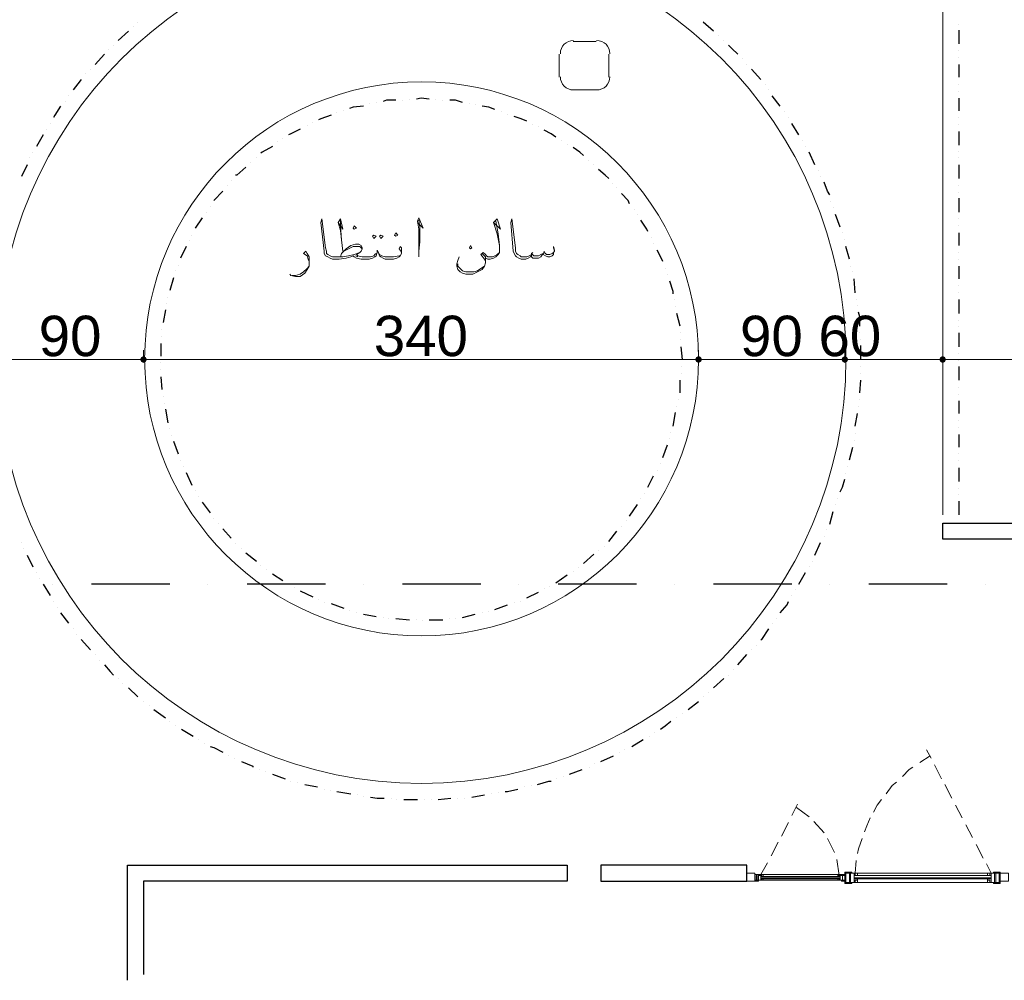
# Model space of a CAD drawing. Header units: metres. Extents: x 5.7 to 89.8, y 4 to 63.5.
# Tile 46 of 72: x 40.4 to 48.6, y 51 to 59. Entities that reach past the tile are written whole.
import ezdxf

# ---------------------------------------------------------------- set-up
doc = ezdxf.new("R2010")
doc.units = ezdxf.units.M
doc.header["$MEASUREMENT"] = 0
for name, color, linetype in [('PDF11_dim', 7, 'Continuous'), ('PDF11_halozen', 7, 'Continuous'), ('PDF11_khatchin', 7, 'Continuous'), ('PDF11_Layer5', 7, 'Continuous'), ('PDF11_saghf kazeb', 7, 'Continuous'), ('PDF11_SECTION', 7, 'Continuous'), ('PDF11_Text', 7, 'Continuous'), ('PDF11_textt', 7, 'Continuous'), ('PDF11_wall', 7, 'Continuous'), ('PDF11_WIN', 7, 'Continuous'), ('PDF4_shib bandi', 7, 'Continuous')]:
    doc.layers.add(name, color=color, linetype=linetype)
doc.styles.add('PDF Arial', font='arial.ttf')

msp = doc.modelspace()

# ---------------------------------------------------------------- hatches: boundary and pattern name
at = {"layer": 'PDF4_shib bandi', "transparency": 33554559}
h = msp.add_hatch(color=256, dxfattribs=at)
h.paths.add_polyline_path([(43.2184, 51.177), (43.1221, 51.177), (43.2184, 51.177)], flags=0)
h.paths.add_polyline_path([(43.2184, 51.177), (43.1221, 51.177), (43.2184, 51.177)], flags=0)
h.paths.add_polyline_path([(43.2184, 51.177), (43.1221, 51.177), (43.2184, 51.177)], flags=0)

# ---------------------------------------------------------------- linework, layer by layer
at = {"layer": 'PDF11_dim', "lineweight": 20}
for points in [[(41.4366, 56.2815), (41.4366, 56.2045)], [(46.0789, 56.2815), (46.0789, 56.2045)], [(47.302, 56.2815), (47.302, 56.2045)], [(48.1207, 56.2815), (48.1207, 56.2045)]]:
    msp.add_lwpolyline(points, close=True, dxfattribs=at)
for points in [[(40.2424, 56.2045), (40.2616, 56.2045), (41.3788, 56.2045), (41.4077, 56.2045)], [(41.4655, 56.2045), (41.4944, 56.2045), (46.0211, 56.2045), (46.05, 56.2045)], [(46.1078, 56.2045), (46.127, 56.2045), (47.2539, 56.2045), (47.2731, 56.2045)], [(47.3309, 56.2045), (47.3598, 56.2045), (48.0725, 56.2045), (48.0918, 56.2045)], [(48.1496, 56.2045), (48.1785, 56.2045), (51.2027, 56.2045), (51.2316, 56.2045)]]:
    msp.add_lwpolyline(points, dxfattribs=at)
at = {"layer": 'PDF11_dim', "transparency": 33554559}
for points in [[(41.4174, 56.2237), (41.4077, 56.2045), (41.4366, 56.2045)], [(41.4174, 56.2237), (41.4366, 56.2045), (41.4077, 56.2045)], [(41.4077, 56.2045), (41.4366, 56.2045), (41.4174, 56.1852)], [(41.4077, 56.2045), (41.4174, 56.1852), (41.4366, 56.2045)], [(41.4366, 56.2045), (41.4366, 56.2334), (41.4174, 56.2237)], [(41.4366, 56.2334), (41.4174, 56.2237), (41.4366, 56.2045)], [(41.4366, 56.2045), (41.4174, 56.1852), (41.4366, 56.1756)], [(41.4174, 56.1852), (41.4366, 56.2045), (41.4366, 56.1756)], [(41.4559, 56.2237), (41.4366, 56.2045), (41.4366, 56.2334)], [(41.4366, 56.2045), (41.4559, 56.2237), (41.4366, 56.2334)], [(41.4655, 56.2045), (41.4559, 56.2237), (41.4366, 56.2045)], [(41.4655, 56.2045), (41.4366, 56.2045), (41.4559, 56.2237)], [(41.4366, 56.1756), (41.4559, 56.1852), (41.4366, 56.2045)], [(41.4559, 56.1852), (41.4366, 56.2045), (41.4655, 56.2045)], [(41.4366, 56.2045), (41.4366, 56.1756), (41.4559, 56.1852)], [(41.4559, 56.1852), (41.4655, 56.2045), (41.4366, 56.2045)], [(46.0596, 56.2237), (46.05, 56.2045), (46.0789, 56.2045)], [(46.0596, 56.2237), (46.0789, 56.2045), (46.05, 56.2045)], [(46.05, 56.2045), (46.0789, 56.2045), (46.0596, 56.1852)], [(46.05, 56.2045), (46.0596, 56.1852), (46.0789, 56.2045)], [(46.0789, 56.2045), (46.0789, 56.2334), (46.0596, 56.2237)], [(46.0789, 56.2334), (46.0596, 56.2237), (46.0789, 56.2045)], [(46.0789, 56.2045), (46.0596, 56.1852), (46.0789, 56.1756)], [(46.0596, 56.1852), (46.0789, 56.2045), (46.0789, 56.1756)], [(46.0981, 56.2237), (46.0789, 56.2045), (46.0789, 56.2334)], [(46.0789, 56.2045), (46.0981, 56.2237), (46.0789, 56.2334)], [(46.1078, 56.2045), (46.0981, 56.2237), (46.0789, 56.2045)], [(46.1078, 56.2045), (46.0789, 56.2045), (46.0981, 56.2237)], [(46.0789, 56.1756), (46.0981, 56.1852), (46.0789, 56.2045)], [(46.0981, 56.1852), (46.0789, 56.2045), (46.1078, 56.2045)], [(46.0789, 56.2045), (46.0789, 56.1756), (46.0981, 56.1852)], [(46.0981, 56.1852), (46.1078, 56.2045), (46.0789, 56.2045)], [(47.2828, 56.2237), (47.2731, 56.2045), (47.302, 56.2045)], [(47.2828, 56.2237), (47.302, 56.2045), (47.2731, 56.2045)], [(47.2731, 56.2045), (47.302, 56.2045), (47.2828, 56.1852)], [(47.2731, 56.2045), (47.2828, 56.1852), (47.302, 56.2045)], [(47.302, 56.2045), (47.302, 56.2334), (47.2828, 56.2237)], [(47.302, 56.2334), (47.2828, 56.2237), (47.302, 56.2045)], [(47.302, 56.2045), (47.2828, 56.1852), (47.302, 56.1756)], [(47.2828, 56.1852), (47.302, 56.2045), (47.302, 56.1756)], [(47.3213, 56.2237), (47.302, 56.2045), (47.302, 56.2334)], [(47.302, 56.2045), (47.3213, 56.2237), (47.302, 56.2334)], [(47.3309, 56.2045), (47.3213, 56.2237), (47.302, 56.2045)], [(47.3309, 56.2045), (47.302, 56.2045), (47.3213, 56.2237)], [(47.302, 56.1756), (47.3213, 56.1852), (47.302, 56.2045)], [(47.3213, 56.1852), (47.302, 56.2045), (47.3309, 56.2045)], [(47.302, 56.2045), (47.302, 56.1756), (47.3213, 56.1852)], [(47.3213, 56.1852), (47.3309, 56.2045), (47.302, 56.2045)], [(48.1014, 56.2237), (48.0918, 56.2045), (48.1207, 56.2045)], [(48.1014, 56.2237), (48.1207, 56.2045), (48.0918, 56.2045)], [(48.0918, 56.2045), (48.1207, 56.2045), (48.1014, 56.1852)], [(48.0918, 56.2045), (48.1014, 56.1852), (48.1207, 56.2045)], [(48.1207, 56.2045), (48.1207, 56.2334), (48.1014, 56.2237)], [(48.1207, 56.2334), (48.1014, 56.2237), (48.1207, 56.2045)], [(48.1207, 56.2045), (48.1014, 56.1852), (48.1207, 56.1756)], [(48.1014, 56.1852), (48.1207, 56.2045), (48.1207, 56.1756)], [(48.1399, 56.2237), (48.1207, 56.2045), (48.1207, 56.2334)], [(48.1207, 56.2045), (48.1399, 56.2237), (48.1207, 56.2334)], [(48.1496, 56.2045), (48.1399, 56.2237), (48.1207, 56.2045)], [(48.1496, 56.2045), (48.1207, 56.2045), (48.1399, 56.2237)], [(48.1207, 56.1756), (48.1399, 56.1852), (48.1207, 56.2045)], [(48.1399, 56.1852), (48.1207, 56.2045), (48.1496, 56.2045)], [(48.1207, 56.2045), (48.1207, 56.1756), (48.1399, 56.1852)], [(48.1399, 56.1852), (48.1496, 56.2045), (48.1207, 56.2045)]]:
    msp.add_solid(points, dxfattribs=at)
at = {"layer": 'PDF11_halozen', "lineweight": 25}
for points in [[(41.35, 58.9879), (41.35, 58.9879)], [(41.3885, 59.0264), (41.3885, 59.0264)], [(46.2041, 58.9494), (46.1174, 59.0264)], [(48.2555, 59.0072), (48.2555, 59.0072)], [(41.3114, 58.9494), (41.2247, 58.8723)], [(46.2426, 58.9108), (46.2426, 58.9108)], [(48.2555, 58.959), (48.2555, 58.8434)], [(41.1862, 58.8338), (41.1862, 58.8338)], [(46.2908, 58.8723), (46.2908, 58.8723)], [(46.4063, 58.7567), (46.3582, 58.8049), (46.3293, 58.8338)], [(41.1092, 58.7567), (41.0321, 58.6701)], [(41.1477, 58.7953), (41.1477, 58.7953)], [(46.4449, 58.7182), (46.4449, 58.7182)], [(48.2555, 58.7856), (48.2555, 58.7856)], [(48.2555, 58.7278), (48.2555, 58.7278)], [(40.9936, 58.6315), (40.9936, 58.6315)], [(46.4834, 58.6701), (46.4834, 58.6701)], [(46.599, 58.5449), (46.5219, 58.6315)], [(48.2555, 58.6701), (48.2555, 58.5641)], [(40.9551, 58.593), (40.9551, 58.593)], [(40.9165, 58.5449), (40.9069, 58.5352), (40.8491, 58.4582)], [(46.6375, 58.5063), (46.6375, 58.5063)], [(48.2555, 58.5063), (48.2555, 58.5063)], [(40.8106, 58.41), (40.8106, 58.41)], [(43.8252, 58.3811), (43.7578, 58.3908), (43.7192, 58.3811)], [(46.6664, 58.4582), (46.6664, 58.4582)], [(46.7627, 58.3233), (46.6953, 58.41)], [(48.2555, 58.4485), (48.2555, 58.4485)], [(48.2555, 58.3908), (48.2555, 58.2848)], [(40.7432, 58.3233), (40.695, 58.2463), (40.6854, 58.227)], [(40.7817, 58.3619), (40.7817, 58.3619)], [(43.2762, 58.3233), (43.1895, 58.3137), (43.1606, 58.3041)], [(43.3243, 58.3426), (43.3243, 58.3426)], [(43.3821, 58.3522), (43.3821, 58.3522)], [(43.5459, 58.3715), (43.4688, 58.3715), (43.4399, 58.3619)], [(43.6037, 58.3715), (43.6037, 58.3715)], [(43.6614, 58.3811), (43.6614, 58.3811)], [(43.883, 58.3811), (43.883, 58.3811)], [(43.9407, 58.3715), (43.9407, 58.3715)], [(44.1045, 58.3522), (44.0467, 58.3715), (43.9985, 58.3715)], [(44.1623, 58.3426), (44.1623, 58.3426)], [(44.2104, 58.333), (44.2104, 58.333)], [(44.3741, 58.2944), (44.326, 58.3137), (44.2682, 58.3233)], [(43.0065, 58.2463), (42.9198, 58.2174), (42.9006, 58.2078)], [(43.0547, 58.2655), (43.0547, 58.2655)], [(43.1125, 58.2848), (43.1125, 58.2848)], [(44.4319, 58.2752), (44.4319, 58.2752)], [(44.4801, 58.2559), (44.4801, 58.2559)], [(44.6438, 58.1981), (44.5957, 58.2174), (44.5379, 58.2367)], [(46.8012, 58.2752), (46.8012, 58.2752)], [(46.8301, 58.227), (46.8301, 58.227)], [(48.2555, 58.227), (48.2555, 58.227)], [(40.6565, 58.1789), (40.6565, 58.1789)], [(42.8043, 58.1596), (42.8043, 58.1596)], [(42.8524, 58.1885), (42.8524, 58.1885)], [(44.692, 58.1692), (44.692, 58.1692)], [(44.7401, 58.15), (44.7401, 58.15)], [(46.9168, 58.0826), (46.859, 58.1789)], [(48.2555, 58.1692), (48.2555, 58.1692)], [(40.5987, 58.0826), (40.5409, 57.9862)], [(40.6276, 58.1307), (40.6276, 58.1307)], [(42.7465, 58.1307), (42.6694, 58.0922), (42.6502, 58.0826)], [(44.8846, 58.0633), (44.8461, 58.0922), (44.7883, 58.1211)], [(48.2555, 58.1115), (48.2555, 57.9959)], [(42.5153, 57.9862), (42.4286, 57.9381), (42.419, 57.9285)], [(42.5539, 58.0248), (42.5539, 58.0248)], [(42.602, 58.0537), (42.602, 58.0537)], [(44.9328, 58.0344), (44.9328, 58.0344)], [(44.9809, 58.0055), (44.9809, 58.0055)], [(45.1158, 57.9092), (45.0869, 57.9381), (45.0291, 57.9766)], [(46.9457, 58.0344), (46.9457, 58.0344)], [(46.9746, 57.9862), (46.9746, 57.9862)], [(40.4831, 57.8899), (40.4831, 57.8899)], [(40.512, 57.9381), (40.512, 57.9381)], [(42.3805, 57.8899), (42.3805, 57.8899)], [(47.0516, 57.8321), (47.0035, 57.9381)], [(48.2555, 57.9477), (48.2555, 57.9477)], [(48.2555, 57.8899), (48.2555, 57.8899)], [(40.4639, 57.8321), (40.4157, 57.7358)], [(42.2938, 57.8129), (42.2168, 57.7455), (42.2071, 57.7455)], [(42.3323, 57.8514), (42.3323, 57.8514)], [(45.1543, 57.8707), (45.1543, 57.8707)], [(45.2024, 57.8321), (45.2024, 57.8321)], [(48.2555, 57.8321), (48.2555, 57.7166)], [(45.3276, 57.7166), (45.2987, 57.7455), (45.241, 57.7936)], [(47.0805, 57.784), (47.0805, 57.784)], [(47.0998, 57.7358), (47.0998, 57.7358)], [(42.1397, 57.6588), (42.1397, 57.6588)], [(42.1686, 57.6973), (42.1686, 57.6973)], [(45.3565, 57.678), (45.3565, 57.678)], [(47.1768, 57.5817), (47.1576, 57.6106), (47.1287, 57.6877)], [(48.2555, 57.6588), (48.2555, 57.6588)], [(42.1012, 57.6106), (42.0241, 57.5336)], [(45.3951, 57.6395), (45.3951, 57.6395)], [(45.501, 57.5047), (45.4914, 57.5336), (45.4336, 57.5914)], [(48.2555, 57.601), (48.2555, 57.601)], [(41.9952, 57.4854), (41.9952, 57.4854)], [(47.1865, 57.5239), (47.1865, 57.5239)], [(48.2555, 57.5528), (48.2555, 57.4373)], [(41.9663, 57.4373), (41.9663, 57.4373)], [(45.5395, 57.4565), (45.5395, 57.4565)], [(45.5684, 57.418), (45.5684, 57.418)], [(47.2057, 57.4758), (47.2057, 57.4758)], [(47.2635, 57.3121), (47.225, 57.418)], [(41.9278, 57.3891), (41.87, 57.3024)], [(45.6551, 57.2735), (45.6455, 57.2928), (45.5973, 57.3698)], [(48.2555, 57.3795), (48.2555, 57.3795)], [(48.2555, 57.3217), (48.2555, 57.3217)], [(41.8411, 57.2446), (41.8411, 57.2446)], [(47.2828, 57.2639), (47.2828, 57.2639)], [(48.2555, 57.2639), (48.2555, 57.158)], [(41.8219, 57.1965), (41.8219, 57.1965)], [(45.684, 57.2254), (45.684, 57.2254)], [(45.7033, 57.1772), (45.7033, 57.1772)], [(47.302, 57.2061), (47.302, 57.2061)], [(41.793, 57.1483), (41.7448, 57.052)], [(45.7803, 57.0231), (45.7707, 57.0424), (45.7321, 57.1194)], [(47.3406, 57.0424), (47.3117, 57.1483)], [(48.2555, 57.1002), (48.2555, 57.1002)], [(41.7256, 56.9942), (41.7256, 56.9942)], [(47.3502, 56.9846), (47.3502, 56.9846)], [(48.2555, 57.0424), (48.2555, 57.0424)], [(48.2555, 56.9846), (48.2555, 56.8787)], [(41.7063, 56.9461), (41.7063, 56.9461)], [(45.7996, 56.9653), (45.7996, 56.9653)], [(45.8188, 56.9172), (45.8188, 56.9172)], [(47.3695, 56.9364), (47.3695, 56.9364)], [(41.687, 56.8883), (41.6582, 56.7823)], [(45.867, 56.7535), (45.867, 56.7727), (45.8381, 56.8594)], [(47.3887, 56.7631), (47.3791, 56.8787)], [(48.2555, 56.8209), (48.2555, 56.8209)], [(48.2555, 56.7631), (48.2555, 56.7631)], [(41.6293, 56.6764), (41.6293, 56.6764)], [(41.6389, 56.7246), (41.6389, 56.7246)], [(45.8766, 56.7053), (45.8766, 56.7053)], [(47.3983, 56.7053), (47.3983, 56.7053)], [(47.408, 56.6571), (47.408, 56.6571)], [(48.2555, 56.7053), (48.2555, 56.5897)], [(41.6196, 56.6186), (41.6004, 56.5127)], [(45.8862, 56.6475), (45.8862, 56.6475)], [(45.9248, 56.4838), (45.8959, 56.5897)], [(47.4272, 56.4838), (47.4272, 56.5608), (47.4176, 56.5994)], [(48.2555, 56.5319), (48.2555, 56.5319)], [(41.5907, 56.4549), (41.5907, 56.4549)], [(45.9248, 56.426), (45.9248, 56.426)], [(47.4272, 56.426), (47.4272, 56.426)], [(48.2555, 56.4838), (48.2555, 56.4838)], [(48.2555, 56.426), (48.2555, 56.3104)], [(41.5811, 56.3393), (41.5811, 56.2334)], [(41.5907, 56.3971), (41.5907, 56.3971)], [(45.9248, 56.3682), (45.9248, 56.3682)], [(47.4369, 56.3682), (47.4369, 56.3682)], [(45.944, 56.2045), (45.9344, 56.3104)], [(47.4369, 56.2045), (47.4369, 56.32)], [(48.2555, 56.2526), (48.2555, 56.2526)], [(41.5811, 56.1756), (41.5811, 56.1756)], [(45.944, 56.2045), (45.944, 56.2045)], [(47.4369, 56.2045), (47.4369, 56.2045)], [(48.2555, 56.1948), (48.2555, 56.1948)], [(41.5811, 56.1178), (41.5811, 56.1178)], [(45.9344, 56.1467), (45.9344, 56.1467)], [(45.9344, 56.0889), (45.9344, 56.0889)], [(47.4369, 56.1467), (47.4369, 56.1467)], [(47.4369, 56.0889), (47.4369, 56.0889)], [(48.2555, 56.1467), (48.2555, 56.0311)], [(41.5811, 56.06), (41.5907, 55.9541)], [(45.9248, 55.9252), (45.9248, 56.0311)], [(47.4272, 55.9252), (47.4369, 56.0311)], [(48.2555, 55.9733), (48.2555, 55.9733)], [(48.2555, 55.9155), (48.2555, 55.9155)], [(41.6004, 55.8963), (41.6004, 55.8963)], [(41.61, 55.8385), (41.61, 55.8385)], [(45.9151, 55.8674), (45.9151, 55.8674)], [(47.4272, 55.8674), (47.4272, 55.8674)], [(48.2555, 55.8577), (48.2555, 55.7518)], [(41.6196, 55.7903), (41.6389, 55.6748)], [(45.867, 55.6459), (45.8862, 55.7614)], [(45.8959, 55.8096), (45.8959, 55.8096)], [(47.3887, 55.6459), (47.408, 55.7518)], [(47.4176, 55.8096), (47.4176, 55.8096)], [(48.2555, 55.694), (48.2555, 55.694)], [(41.6582, 55.6266), (41.6582, 55.6266)], [(45.8477, 55.5977), (45.8477, 55.5977)], [(47.3887, 55.5881), (47.3887, 55.5881)], [(48.2555, 55.6362), (48.2555, 55.6362)], [(41.6678, 55.5688), (41.6678, 55.5688)], [(41.687, 55.5207), (41.7256, 55.4147)], [(45.8381, 55.5399), (45.8381, 55.5399)], [(47.3791, 55.5303), (47.3791, 55.5303)], [(48.2555, 55.5784), (48.2555, 55.4725)], [(45.7803, 55.3858), (45.8188, 55.4918)], [(47.3406, 55.3666), (47.3695, 55.4725)], [(41.7448, 55.3569), (41.7448, 55.3569)], [(45.761, 55.3377), (45.761, 55.3377)], [(48.2555, 55.4147), (48.2555, 55.4147)], [(48.2555, 55.3569), (48.2555, 55.3569)], [(41.7737, 55.3088), (41.7737, 55.3088)], [(41.793, 55.2606), (41.8411, 55.1547)], [(45.7321, 55.2799), (45.7321, 55.2799)], [(47.3213, 55.3088), (47.3213, 55.3088)], [(48.2555, 55.2991), (48.2555, 55.1836)], [(45.6551, 55.1354), (45.7033, 55.2317)], [(47.2635, 55.0969), (47.2828, 55.1354), (47.302, 55.2028)], [(47.3117, 55.251), (47.3117, 55.251)], [(41.87, 55.1065), (41.87, 55.1065)], [(48.2555, 55.1258), (48.2555, 55.1258)], [(41.8989, 55.0584), (41.8989, 55.0584)], [(41.9278, 55.0102), (41.9952, 54.9235)], [(45.5973, 55.0391), (45.5973, 55.0391)], [(45.6262, 55.0873), (45.6262, 55.0873)], [(47.2442, 55.0391), (47.2442, 55.0391)], [(48.2555, 55.0776), (48.2555, 55.0776)], [(48.2555, 55.0198), (48.2555, 54.9043)], [(45.501, 54.8946), (45.5684, 54.9909)], [(47.1768, 54.8272), (47.2057, 54.9332)], [(47.225, 54.9909), (47.225, 54.9909)], [(42.0241, 54.8754), (42.0241, 54.8754)], [(45.4721, 54.8561), (45.4721, 54.8561)], [(42.0627, 54.8368), (42.0627, 54.8368)], [(42.1012, 54.7887), (42.1686, 54.7116)], [(45.3276, 54.6827), (45.3951, 54.7694)], [(45.4336, 54.8079), (45.4336, 54.8079)], [(47.1479, 54.7791), (47.1479, 54.7791)], [(47.1287, 54.7213), (47.1287, 54.7213)], [(40.4157, 54.6731), (40.4157, 54.6731)], [(40.435, 54.625), (40.435, 54.625)], [(42.2071, 54.6635), (42.2071, 54.6635)], [(42.2553, 54.625), (42.2553, 54.625)], [(45.241, 54.6057), (45.241, 54.6057)], [(45.2891, 54.6442), (45.2891, 54.6442)], [(47.0516, 54.5672), (47.0998, 54.6731)], [(40.4639, 54.5672), (40.512, 54.4709)], [(42.2938, 54.5864), (42.3805, 54.519)], [(45.1158, 54.4998), (45.2024, 54.5768)], [(47.0324, 54.519), (47.0324, 54.519)], [(42.419, 54.4805), (42.419, 54.4805)], [(42.4672, 54.4516), (42.4672, 54.4516)], [(45.0291, 54.4323), (45.0291, 54.4323)], [(45.0772, 54.4612), (45.0772, 54.4612)], [(47.0035, 54.4709), (47.0035, 54.4709)], [(40.5409, 54.4227), (40.5409, 54.4227)], [(40.5698, 54.3745), (40.5698, 54.3745)], [(42.5153, 54.4131), (42.602, 54.3553)], [(44.8846, 54.336), (44.9809, 54.4034)], [(46.9168, 54.3264), (46.9746, 54.4227)], [(40.5987, 54.3264), (40.6565, 54.2301)], [(42.6502, 54.3264), (42.6502, 54.3264)], [(42.6983, 54.2975), (42.6983, 54.2975)], [(42.7465, 54.2686), (42.8524, 54.2204)], [(44.7883, 54.2879), (44.7883, 54.2879)], [(44.8364, 54.3071), (44.8364, 54.3071)], [(46.8879, 54.2782), (46.8879, 54.2782)], [(42.9006, 54.2012), (42.9006, 54.2012)], [(44.6438, 54.2108), (44.7401, 54.259)], [(46.859, 54.2301), (46.859, 54.2301)], [(40.6854, 54.1819), (40.6854, 54.1819)], [(40.7143, 54.1338), (40.7143, 54.1338)], [(42.9487, 54.1723), (42.9487, 54.1723)], [(43.0065, 54.1627), (43.1125, 54.1241)], [(43.1606, 54.1049), (43.1606, 54.1049)], [(44.3741, 54.1145), (44.4801, 54.153)], [(44.5379, 54.1723), (44.5379, 54.1723)], [(44.586, 54.1819), (44.586, 54.1819)], [(46.7627, 54.0856), (46.8205, 54.153), (46.8301, 54.1819)], [(40.7432, 54.0856), (40.8106, 53.9989)], [(43.2184, 54.0856), (43.2184, 54.0856)], [(43.2762, 54.076), (43.3821, 54.0567)], [(43.4399, 54.0471), (43.4399, 54.0471)], [(43.4881, 54.0375), (43.4881, 54.0375)], [(43.5459, 54.0375), (43.6614, 54.0278)], [(43.7192, 54.0278), (43.7192, 54.0278)], [(43.8252, 54.0278), (43.9407, 54.0278)], [(43.9985, 54.0375), (43.9985, 54.0375)], [(44.0467, 54.0375), (44.0467, 54.0375)], [(44.1045, 54.0471), (44.2104, 54.076)], [(44.2682, 54.0856), (44.2682, 54.0856)], [(44.326, 54.0952), (44.326, 54.0952)], [(46.7338, 54.0375), (46.7338, 54.0375)], [(40.8491, 53.9508), (40.8491, 53.9508)], [(43.7674, 54.0182), (43.7674, 54.0182)], [(46.599, 53.8641), (46.6086, 53.8641), (46.6664, 53.9508)], [(46.6953, 53.9989), (46.6953, 53.9989)], [(40.878, 53.9026), (40.878, 53.9026)], [(40.9165, 53.8641), (40.9936, 53.7774)], [(46.5219, 53.7774), (46.5219, 53.7774)], [(46.5604, 53.8159), (46.5604, 53.8159)], [(41.0321, 53.7389), (41.0321, 53.7389)], [(41.0706, 53.6907), (41.0706, 53.6907)], [(46.4063, 53.6522), (46.4834, 53.7389)], [(41.1092, 53.6522), (41.1573, 53.5944), (41.1862, 53.5655)], [(46.3678, 53.6137), (46.3678, 53.6137)], [(41.2247, 53.5366), (41.2247, 53.5366)], [(46.2041, 53.4596), (46.2908, 53.5366)], [(46.3293, 53.5655), (46.3293, 53.5655)], [(41.2633, 53.4981), (41.2633, 53.4981)], [(41.3114, 53.4596), (41.3885, 53.3825)], [(46.1174, 53.3825), (46.1174, 53.3825)], [(46.1656, 53.4211), (46.1656, 53.4211)], [(41.4366, 53.344), (41.4366, 53.344)], [(41.4848, 53.3151), (41.4848, 53.3151)], [(45.9922, 53.2766), (46.0789, 53.344)], [(41.5233, 53.2766), (41.6196, 53.2092)], [(45.8959, 53.2092), (45.8959, 53.2092)], [(45.944, 53.2477), (45.944, 53.2477)], [(41.6582, 53.1803), (41.6582, 53.1803)], [(41.7063, 53.1418), (41.7063, 53.1418)], [(45.761, 53.1129), (45.7996, 53.1418), (45.8477, 53.1803)], [(41.7545, 53.1129), (41.8508, 53.0551)], [(45.6647, 53.0551), (45.6647, 53.0551)], [(45.7129, 53.084), (45.7129, 53.084)], [(41.8989, 53.0262), (41.8989, 53.0262)], [(41.9471, 52.9973), (41.9471, 52.9973)], [(41.9952, 52.9684), (42.0241, 52.9588), (42.1012, 52.9202)], [(45.5203, 52.9684), (45.6166, 53.0262)], [(42.1493, 52.8913), (42.1493, 52.8913)], [(42.1975, 52.8721), (42.1975, 52.8721)], [(45.2602, 52.8432), (45.3662, 52.8913)], [(45.4143, 52.9202), (45.4143, 52.9202)], [(45.4625, 52.9395), (45.4625, 52.9395)], [(42.2553, 52.8432), (42.3516, 52.8047), (42.3516, 52.795)], [(45.1639, 52.795), (45.1639, 52.795)], [(45.2121, 52.8239), (45.2121, 52.8239)], [(42.4094, 52.7758), (42.4094, 52.7758)], [(42.4575, 52.7565), (42.4575, 52.7565)], [(42.5153, 52.7372), (42.6213, 52.6987)], [(44.952, 52.718), (44.952, 52.718)], [(45.0002, 52.7372), (45.1061, 52.7758)], [(42.6694, 52.6795), (42.6694, 52.6795)], [(42.7272, 52.6698), (42.7272, 52.6698)], [(42.785, 52.6506), (42.8909, 52.6313)], [(44.6246, 52.6313), (44.6246, 52.6313)], [(44.6823, 52.6409), (44.6823, 52.6409)], [(44.7305, 52.6506), (44.8268, 52.6795), (44.8461, 52.6795)], [(44.8942, 52.6987), (44.8942, 52.6987)], [(42.9487, 52.612), (42.9487, 52.612)], [(42.9969, 52.6024), (42.9969, 52.6024)], [(43.0547, 52.5928), (43.1702, 52.5735)], [(43.228, 52.5639), (43.228, 52.5639)], [(43.2762, 52.5542), (43.2762, 52.5542)], [(43.334, 52.5446), (43.3918, 52.535), (43.4496, 52.535)], [(44.1815, 52.5446), (44.2875, 52.5639)], [(44.3453, 52.5735), (44.3453, 52.5735)], [(44.403, 52.5831), (44.403, 52.5831)], [(44.4608, 52.5928), (44.4801, 52.5928), (44.5668, 52.612)], [(43.5073, 52.535), (43.5073, 52.535)], [(43.5555, 52.5254), (43.5555, 52.5254)], [(43.6133, 52.5254), (43.7289, 52.5254)], [(43.7866, 52.5254), (43.7866, 52.5254)], [(43.8444, 52.5254), (43.8444, 52.5254)], [(43.9022, 52.5254), (44.0082, 52.535)], [(44.066, 52.535), (44.066, 52.535)], [(44.1237, 52.535), (44.1237, 52.535)]]:
    msp.add_lwpolyline(points, dxfattribs=at)
at = {"layer": 'PDF11_khatchin', "lineweight": 18}
for points in [[(47.9281, 52.8336), (48.0147, 52.8913)], [(48.0244, 52.8721), (47.9858, 52.9395)], [(47.7836, 52.718), (47.8414, 52.7758), (47.8703, 52.795)], [(48.1111, 52.6987), (48.0533, 52.8143)], [(47.6488, 52.5735), (47.6969, 52.6409), (47.7354, 52.6698)], [(48.1977, 52.535), (48.1399, 52.6506)], [(46.859, 52.3905), (46.9072, 52.4868)], [(47.0035, 52.3809), (46.8975, 52.4579)], [(47.5428, 52.4194), (47.5717, 52.4772), (47.6102, 52.5254)], [(48.2844, 52.3713), (48.2266, 52.4772)], [(46.7723, 52.2172), (46.8301, 52.3327)], [(47.1287, 52.246), (47.042, 52.3424)], [(47.4658, 52.2557), (47.485, 52.3038), (47.5139, 52.3713)], [(48.3711, 52.2075), (48.3133, 52.3135)], [(46.6856, 52.0534), (46.7434, 52.169)], [(47.2154, 52.0823), (47.1576, 52.1979)], [(47.408, 52.0727), (47.4176, 52.1112), (47.4465, 52.1979)], [(48.4578, 52.0342), (48.4, 52.1497)], [(46.599, 51.8993), (46.6567, 51.9956)], [(47.2539, 51.8897), (47.2346, 52.0245)], [(47.3887, 51.909), (47.3983, 52.0149)], [(48.5252, 51.909), (48.4867, 51.986)]]:
    msp.add_lwpolyline(points, dxfattribs=at)
at = {"layer": 'PDF11_Layer5', "lineweight": 13}
for points in [[(45.0291, 58.8627), (45.2217, 58.8627)], [(44.9135, 58.7567), (44.9135, 58.5641)], [(45.3276, 58.7567), (45.3276, 58.5641)], [(45.0291, 58.4582), (45.2217, 58.4582)]]:
    msp.add_lwpolyline(points, dxfattribs=at)
for centre, start, end in [((45.0339, 58.7616), 90.00003, 179.99997), ((45.2265, 58.7616), 0.00549, 89.99999), ((45.0339, 58.5689), 180.00003, 269.99997), ((45.2265, 58.5689), 270.00003, 359.99997)]:
    msp.add_arc(centre, 0.1108, start, end, dxfattribs=at)
at = {"layer": 'PDF11_saghf kazeb', "lineweight": 18}
msp.add_lwpolyline([(48.1207, 60.3652), (48.1207, 54.9043)], dxfattribs=at)
for radius in [3.5491, 2.3163]:
    msp.add_circle((43.7626, 56.2093), radius, dxfattribs=at)
at = {"layer": 'PDF11_SECTION', "lineweight": 30}
for points in [[(40.6758, 54.3264), (40.6758, 54.3264)], [(41.6582, 54.3264), (41.0032, 54.3264)], [(41.976, 54.3264), (41.976, 54.3264)], [(42.9584, 54.3264), (42.3034, 54.3264)], [(43.2762, 54.3264), (43.2762, 54.3264)], [(44.2586, 54.3264), (43.6037, 54.3264)], [(44.5764, 54.3264), (44.5764, 54.3264)], [(45.5588, 54.3264), (44.9039, 54.3264)], [(45.8766, 54.3264), (45.8766, 54.3264)], [(46.859, 54.3264), (46.2041, 54.3264)], [(47.1768, 54.3264), (47.1768, 54.3264)], [(48.1592, 54.3264), (47.5043, 54.3264)], [(48.477, 54.3264), (48.477, 54.3264)]]:
    msp.add_lwpolyline(points, dxfattribs=at)
at = {"layer": 'PDF11_textt', "lineweight": 20}
for points in [[(43.594, 57.0905), (43.594, 57.1002), (43.5844, 57.1194), (43.5748, 57.1291), (43.5844, 57.1483), (43.594, 57.1387), (43.594, 57.1098), (43.594, 57.0905), (43.5844, 57.0713), (43.5748, 57.0616), (43.5555, 57.052), (43.5266, 57.0424), (43.4881, 57.0424), (43.4592, 57.0424), (43.4399, 57.052), (43.4207, 57.0616), (43.411, 57.0713), (43.4014, 57.1002), (43.3918, 57.1194), (43.3918, 57.1002), (43.3821, 57.0713), (43.3725, 57.0616), (43.3532, 57.052), (43.3243, 57.0424), (43.3051, 57.0424), (43.2569, 57.0424), (43.2184, 57.052), (43.1991, 57.0616), (43.1895, 57.0713), (43.1702, 57.0616), (43.1317, 57.052), (43.0739, 57.0424), (43.0258, 57.0424), (43.0161, 57.0424), (42.9969, 57.052), (42.9776, 57.0616), (42.9584, 57.0713), (42.9487, 57.0905), (42.9487, 57.1098), (42.9198, 57.3506), (42.9295, 57.3795), (42.9584, 57.1387), (42.968, 57.1098), (42.968, 57.0905), (42.9776, 57.0809), (42.9969, 57.0713), (43.0161, 57.0616), (43.0258, 57.0616), (43.1028, 57.0616), (43.151, 57.0713), (43.1991, 57.0809), (43.2473, 57.1002)], [(43.0643, 57.3506), (43.1028, 57.2928), (43.0836, 57.3795), (43.0643, 57.3506), (43.0836, 57.2832), (43.0932, 57.2061), (43.1028, 57.1098)], [(43.0932, 57.2061), (43.0836, 57.3217), (43.0836, 57.3795)], [(43.7289, 57.3506), (43.777, 57.3024), (43.7385, 57.3891), (43.7289, 57.3602), (43.7385, 57.2928), (43.7385, 57.2157), (43.7385, 57.1098), (43.7385, 57.0616)], [(43.7385, 57.1098), (43.7481, 57.1869), (43.7481, 57.3121), (43.7385, 57.3698)], [(44.3838, 57.3602), (44.403, 57.2543), (44.4127, 57.158), (44.4127, 57.1194), (44.4127, 57.1002), (44.403, 57.0809), (44.3838, 57.0616), (44.3645, 57.052), (44.3356, 57.0424), (44.326, 57.0424), (44.3164, 57.0424), (44.2971, 57.052), (44.2971, 57.0616), (44.2682, 57.0905)], [(44.3645, 57.3506), (44.4223, 57.2928), (44.3934, 57.3795), (44.3645, 57.3506), (44.3934, 57.2543), (44.4127, 57.158)], [(44.875, 57.1098), (44.8653, 57.1387), (44.8653, 57.1483), (44.875, 57.1194), (44.875, 57.1098), (44.8653, 57.1002), (44.8653, 57.0809), (44.8557, 57.0713), (44.8364, 57.0616), (44.8172, 57.0616), (44.7979, 57.0713), (44.7787, 57.0809), (44.7787, 57.0905), (44.7594, 57.0616), (44.7401, 57.052), (44.7209, 57.052), (44.7112, 57.052), (44.692, 57.052), (44.6823, 57.0616), (44.6823, 57.0809), (44.6727, 57.0616), (44.6535, 57.052), (44.6342, 57.0424), (44.6053, 57.0424), (44.5957, 57.0424), (44.5764, 57.052), (44.5571, 57.0616), (44.5475, 57.0713), (44.5379, 57.0905), (44.5282, 57.1098), (44.509, 57.3506), (44.5186, 57.3795), (44.5475, 57.1387), (44.5475, 57.1098), (44.5571, 57.0905), (44.5668, 57.0809), (44.586, 57.0713), (44.5957, 57.0616), (44.6053, 57.0616), (44.6438, 57.0616), (44.6631, 57.0713), (44.6823, 57.0809), (44.6823, 57.0905), (44.7016, 57.0713), (44.7209, 57.0713), (44.7401, 57.0713), (44.7594, 57.0809), (44.7787, 57.0905), (44.7883, 57.1002), (44.7979, 57.0905), (44.8076, 57.0809), (44.8364, 57.0809), (44.8557, 57.0905), (44.8653, 57.1002)], [(43.3821, 57.0905), (43.3725, 57.0809), (43.3629, 57.0713), (43.334, 57.0616), (43.3051, 57.0616), (43.2666, 57.0616), (43.228, 57.0713), (43.2184, 57.0809), (43.2473, 57.1002), (43.2569, 57.1098), (43.2666, 57.1291), (43.2666, 57.1387), (43.2569, 57.158), (43.2377, 57.1676), (43.2088, 57.1676), (43.1702, 57.158), (43.1317, 57.1291), (43.1125, 57.1098), (43.0932, 57.0905), (43.0836, 57.0616)], [(42.8235, 57.0231), (42.8139, 57.0424), (42.8043, 57.0713), (42.7754, 57.0905), (42.7946, 57.1098), (42.8043, 57.0905), (42.8235, 57.0616), (42.8235, 57.0328), (42.8235, 57.0135), (42.8235, 56.9846), (42.8043, 56.9557), (42.785, 56.9268), (42.7465, 56.8979), (42.708, 56.8979), (42.6694, 56.9076), (42.6598, 56.9172)], [(43.1125, 57.1098), (43.151, 57.1291), (43.1895, 57.1483), (43.2088, 57.1483), (43.2184, 57.1483), (43.2473, 57.1483), (43.2666, 57.1291)], [(43.228, 57.0616), (43.2088, 57.0713)], [(43.4014, 57.0905), (43.411, 57.0809), (43.4303, 57.0713), (43.4592, 57.0616), (43.4881, 57.0616), (43.5266, 57.0616), (43.5748, 57.0713), (43.5844, 57.0713)], [(44.4127, 57.1002), (44.3934, 57.0809), (44.3741, 57.0713), (44.3549, 57.0616), (44.326, 57.0616), (44.3164, 57.0616), (44.3067, 57.0713), (44.2971, 57.0809), (44.2778, 57.1002), (44.2586, 57.0809), (44.2875, 57.0424), (44.2971, 57.0231)], [(44.692, 57.1002), (44.6823, 57.0905)], [(44.7883, 57.1098), (44.7883, 57.1002)], [(42.6791, 56.9076), (42.708, 56.9076), (42.7465, 56.9172), (42.7754, 56.9364), (42.8043, 56.9653), (42.8235, 56.9846)], [(44.2971, 57.0616), (44.2971, 57.0231), (44.2971, 57.0135), (44.2875, 56.9846), (44.2682, 56.9557), (44.2297, 56.9364), (44.1912, 56.9172), (44.1623, 56.9172), (44.1334, 56.9172), (44.1045, 56.9268), (44.0852, 56.9364), (44.066, 56.9557), (44.0563, 56.9846), (44.0563, 57.0039), (44.066, 57.0328), (44.0756, 57.0616)], [(44.066, 57.0039), (44.066, 56.9846), (44.0852, 56.9653), (44.1045, 56.9461), (44.1334, 56.9364), (44.1526, 56.9364), (44.2008, 56.9364), (44.2297, 56.9461), (44.2586, 56.9653), (44.2875, 56.9846)]]:
    msp.add_lwpolyline(points, dxfattribs=at)
for points in [[(43.1991, 57.2928), (43.2184, 57.3024), (43.1991, 57.3217), (43.1895, 57.3024)], [(43.3629, 57.2446), (43.3821, 57.235), (43.3629, 57.2157), (43.3532, 57.235)], [(43.4207, 57.2446), (43.4399, 57.235), (43.4207, 57.2157), (43.411, 57.235)], [(43.5459, 57.235), (43.5651, 57.2446), (43.5459, 57.2639), (43.5362, 57.2446)], [(44.1719, 57.158), (44.1815, 57.1387), (44.1719, 57.1291), (44.1623, 57.1387)]]:
    msp.add_lwpolyline(points, close=True, dxfattribs=at)
at = {"layer": 'PDF11_wall', "lineweight": 30}
for points in [[(48.9393, 54.8368), (48.9393, 54.702), (48.1207, 54.702), (48.1207, 54.8368)], [(45.2602, 51.8415), (46.4834, 51.8415), (46.4834, 51.9764), (45.2602, 51.9764)]]:
    msp.add_lwpolyline(points, close=True, dxfattribs=at)
msp.add_lwpolyline([(41.3018, 51.0133), (41.3018, 51.9764), (44.9809, 51.9764), (44.9809, 51.8415), (41.4366, 51.8415), (41.4366, 51.0614)], dxfattribs=at)
at = {"layer": 'PDF11_WIN', "lineweight": 18}
for points in [[(46.5508, 51.909), (46.4834, 51.909), (46.4834, 51.8415), (46.5508, 51.8415)], [(46.5701, 51.8512), (46.5604, 51.8512), (46.5604, 51.8897), (46.5701, 51.8897)], [(46.5797, 51.8897), (46.5797, 51.8512), (46.599, 51.8512), (46.599, 51.8897)], [(46.6182, 51.8801), (46.6182, 51.8993), (46.599, 51.8993), (46.599, 51.8801)], [(46.599, 51.8897), (46.6086, 51.8897), (46.6086, 51.8801), (46.599, 51.8801)], [(47.2442, 51.8608), (47.2635, 51.8608), (47.2635, 51.8512), (47.2635, 51.8993), (47.2828, 51.8993), (47.2828, 51.8512), (47.2635, 51.8512), (47.2442, 51.8512)], [(47.2442, 51.8801), (47.2442, 51.8993), (47.2635, 51.8993), (47.2635, 51.8801)], [(47.2442, 51.8897), (47.2442, 51.8801), (47.2539, 51.8801), (47.2539, 51.8897)], [(47.2828, 51.8897), (47.302, 51.8897), (47.302, 51.8512), (47.2828, 51.8512), (47.2635, 51.8512), (47.2635, 51.8897), (47.2828, 51.8897), (47.2828, 51.8512)], [(47.302, 51.8512), (47.302, 51.8993), (47.2828, 51.8993), (47.2828, 51.8512)], [(47.3598, 51.909), (47.3598, 51.9186), (47.302, 51.9186), (47.302, 51.909)], [(47.302, 51.8319), (47.302, 51.909), (47.3406, 51.909), (47.3406, 51.8319)], [(47.3406, 51.909), (47.3406, 51.8319), (47.3117, 51.8319), (47.3117, 51.909)], [(47.408, 51.8608), (47.3791, 51.8608), (47.3791, 51.8319), (47.3791, 51.909), (47.3406, 51.909), (47.3406, 51.8319), (47.3791, 51.8319), (47.408, 51.8319)], [(47.3502, 51.8319), (47.3791, 51.8319), (47.3791, 51.909), (47.3502, 51.909)], [(47.408, 51.8897), (47.408, 51.909), (47.3791, 51.909), (47.3791, 51.8897)], [(47.408, 51.909), (47.408, 51.8897), (47.3887, 51.8897), (47.3887, 51.909)], [(48.5156, 51.909), (48.4963, 51.909), (48.4963, 51.8897), (48.5156, 51.8897)], [(48.4963, 51.8897), (48.4963, 51.909), (48.5252, 51.909), (48.5252, 51.8897)], [(48.5541, 51.909), (48.5541, 51.8319), (48.5252, 51.8319), (48.5252, 51.909)], [(48.5252, 51.8319), (48.5252, 51.909), (48.5637, 51.909), (48.5637, 51.8319)], [(48.5637, 51.8319), (48.5926, 51.8319), (48.5926, 51.909), (48.5637, 51.909)], [(48.6022, 51.8319), (48.6022, 51.909), (48.5637, 51.909), (48.5637, 51.8319)], [(48.6697, 51.909), (48.6022, 51.909), (48.6022, 51.8415), (48.6697, 51.8415)], [(46.5797, 51.8415), (46.5797, 51.8512), (46.5508, 51.8512), (46.5508, 51.8415)], [(46.599, 51.8512), (46.6086, 51.8512), (46.6086, 51.8608), (46.599, 51.8608)], [(46.6182, 51.8608), (46.6182, 51.8512), (46.599, 51.8512), (46.599, 51.8608)], [(47.2442, 51.8512), (47.2442, 51.8608), (47.2539, 51.8608), (47.2539, 51.8512)], [(47.2731, 51.8415), (47.2731, 51.8512), (47.302, 51.8512), (47.302, 51.8415)], [(47.3598, 51.8223), (47.3598, 51.8319), (47.302, 51.8319), (47.302, 51.8223)], [(47.408, 51.8319), (47.408, 51.8512), (47.3887, 51.8512), (47.3887, 51.8319)], [(48.4963, 51.8608), (48.4963, 51.8319), (48.5252, 51.8319), (48.5252, 51.8608)], [(48.5156, 51.8319), (48.4963, 51.8319), (48.4963, 51.8512), (48.5156, 51.8512)], [(48.5445, 51.8223), (48.5445, 51.8319), (48.6022, 51.8319), (48.6022, 51.8223)]]:
    msp.add_lwpolyline(points, close=True, dxfattribs=at)
for points in [[(46.5508, 51.8993), (46.5797, 51.8993), (46.5508, 51.8993), (46.5508, 51.8512), (46.5797, 51.8512), (46.5797, 51.8897)], [(46.5701, 51.8897), (46.5701, 51.8897)], [(46.599, 51.8993), (46.5797, 51.8993), (46.5797, 51.8512), (46.599, 51.8512), (46.599, 51.8897)], [(46.599, 51.8993), (46.599, 51.8993)], [(46.6182, 51.8993), (47.2442, 51.8993)], [(46.6182, 51.8801), (47.2442, 51.8801)], [(47.2731, 51.8993), (47.302, 51.8993), (47.2731, 51.8993)], [(48.4963, 51.909), (47.408, 51.909)], [(48.4963, 51.8897), (47.408, 51.8897)], [(48.5252, 51.909), (48.5252, 51.909)], [(48.5541, 51.909), (48.5445, 51.909), (48.5445, 51.9186), (48.6022, 51.9186), (48.6022, 51.909)], [(48.5734, 51.909), (48.5637, 51.909)], [(47.2635, 51.8704), (46.599, 51.8704), (47.2635, 51.8704), (46.599, 51.8704)], [(46.6182, 51.8608), (47.2442, 51.8608)], [(46.6182, 51.8512), (47.2442, 51.8512)], [(47.3791, 51.8704), (48.5252, 51.8704), (47.3791, 51.8704), (48.5252, 51.8704)], [(48.4963, 51.8608), (47.408, 51.8608)], [(48.4963, 51.8319), (47.408, 51.8319)]]:
    msp.add_lwpolyline(points, dxfattribs=at)

# ---------------------------------------------------------------- texts
at = {"layer": 'PDF11_Text', "char_height": 0.33782, "attachment_point": 7, "style": 'PDF Arial'}
for s, insert in [('90', (40.5602, 56.2277)), ('340', (43.3629, 56.2277)), ('90 60', (46.4256, 56.2277))]:
    msp.add_mtext(s, dxfattribs=dict(at, insert=insert))

doc.saveas('drawing.dxf')
